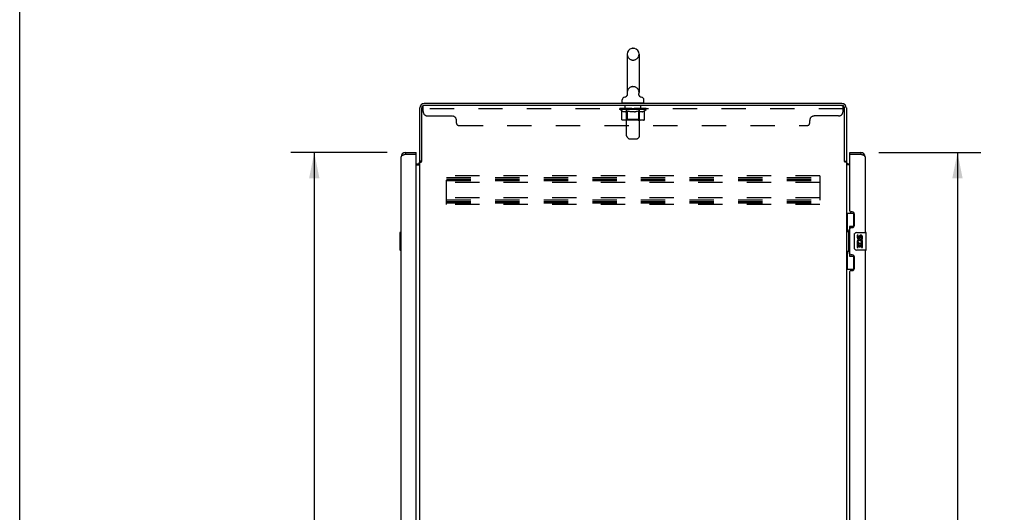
# Model space of a CAD drawing. Header units: inches. Extents: x 0 to 249, y 0 to 161.
# Tile 3 of 20: x 0 to 55, y 76 to 104. Entities that reach past the tile are written whole.
import ezdxf

# ---------------------------------------------------------------- set-up
doc = ezdxf.new("R2010")
doc.units = ezdxf.units.IN
doc.header["$LTSCALE"] = 13.679749
doc.header["$MEASUREMENT"] = 0
doc.linetypes.add('HIDDEN', pattern=[0.2, 0.1, -0.1])
doc.layers.get('0').update_dxf_attribs({"linetype": 'CONTINUOUS'})
for name, color, linetype in [('02___PRT_ALL_AXES', 7, 'CONTINUOUS'), ('DEFAULT_2', 8, 'HIDDEN'), ('DIMENSIONS', 7, 'CONTINUOUS')]:
    doc.layers.add(name, color=color, linetype=linetype)
doc.styles.get("Standard").update_dxf_attribs({"font": 'arial.ttf'})
doc.dimstyles.new('DIMSTYLE_1', dxfattribs={"dimtxt": 1.097306, "dimasz": 1.463075, "dimexe": 0.09, "dimexo": 0.07, "dimgap": 0.0375, "dimtad": 0, "dimtih": 1, "dimtoh": 1, "dimzin": 4, "dimdsep": 46, "dimtxsty": 'Standard', "dimblk": '_FILLED', "dimblk1": '_FILLED', "dimblk2": '_FILLED', "dimcen": 0.09, "dimazin": 1, "dimtfac": 1, "dimtdec": 3, "dimtofl": 0, "dimtmove": 0, "dimatfit": 3, "dimldrblk": '_FILLED', "dimfxl": 1, "dimtolj": 1, "dimtzin": 4, "dimarcsym": 0})

# ---------------------------------------------------------------- blocks, each defined once
blk = doc.blocks.new('_FILLED')
at = {"color": 0, "linetype": 'ByBlock'}
blk.add_solid([(0, 0), (-1, 0.2), (-1, -0.2)], dxfattribs=at)
blk = doc.blocks.new('*D3')
at = {"layer": 'DIMENSIONS', "color": 2, "linetype": 'Continuous'}
for p, q in [((48.351, 96.404), (54.086, 96.404)), ((52.769, 96.404), (52.769, 59.073)), ((52.769, 15.904), (52.769, 53.586)), ((48.351, 15.904), (54.086, 15.904))]:
    blk.add_line(p, q, dxfattribs=at)
at = {"layer": 'DIMENSIONS', "color": 2, "linetype": 'Continuous', "xscale": 1.4630747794, "yscale": 1.4630747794, "zscale": 1.4630747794}
for p, rotation in [((52.769, 96.404), 90), ((52.769, 15.904), 270)]:
    blk.add_blockref('_FILLED', p, dxfattribs=dict(at, rotation=rotation))
at = {"layer": 'DIMENSIONS', "color": 2, "linetype": 'Continuous', "insert": (52.769, 58.524), "char_height": 1.0973, "width": 5.27033, "attachment_point": 2, "line_spacing_factor": 0.9}
blk.add_mtext('80.50\\PFRONT\\PDOOR', dxfattribs=at)
blk = doc.blocks.new('*D7')
at = {"layer": 'DIMENSIONS', "color": 2, "linetype": 'Continuous'}
for p, q in [((20.68, 96.404), (15.258, 96.404)), ((16.575, 96.404), (16.575, 58.943)), ((16.575, 15.904), (16.575, 53.457)), ((20.68, 15.904), (15.258, 15.904))]:
    blk.add_line(p, q, dxfattribs=at)
at = {"layer": 'DIMENSIONS', "color": 2, "linetype": 'Continuous', "xscale": 1.4630747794, "yscale": 1.4630747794, "zscale": 1.4630747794}
for p, rotation in [((16.575, 96.404), 90), ((16.575, 15.904), 270)]:
    blk.add_blockref('_FILLED', p, dxfattribs=dict(at, rotation=rotation))
at = {"layer": 'DIMENSIONS', "color": 2, "linetype": 'Continuous', "insert": (16.575, 58.395), "char_height": 1.0973, "width": 4.59318, "attachment_point": 2, "line_spacing_factor": 0.9}
blk.add_mtext('80.50\\PREAR\\PDOOR', dxfattribs=at)

msp = doc.modelspace()

# ---------------------------------------------------------------- linework, layer by layer
at = {"color": 7, "linetype": 'Continuous'}
for p, q in [((0, 0), (0, 160.938)), ((34.478, 102.266), (34.554, 102.266)), ((34.181, 101.936), (34.181, 99.776)), ((34.85, 101.936), (34.85, 99.776)), ((33.906, 99.204), (33.906, 99.36)), ((33.921, 99.184), (33.921, 99.154)), ((35.111, 99.184), (33.921, 99.184)), ((34.124, 99.554), (34.12, 99.55)), ((34.841, 99.695), (34.842, 99.701)), ((34.841, 99.689), (34.841, 99.695)), ((34.841, 99.683), (34.841, 99.689)), ((34.841, 99.677), (34.841, 99.684)), ((34.841, 99.672), (34.841, 99.678)), ((34.841, 99.666), (34.841, 99.672)), ((34.842, 99.66), (34.841, 99.666)), ((34.842, 99.701), (34.843, 99.707)), ((34.843, 99.707), (34.844, 99.712)), ((34.855, 99.616), (34.853, 99.621)), ((35.111, 99.184), (35.111, 99.154)), ((35.126, 99.204), (35.126, 99.36)), ((21.704, 96.404), (21.704, 96.3)), ((22.312, 96.3), (22.312, 96.404)), ((46.72, 96.3), (46.72, 96.404)), ((47.327, 96.404), (47.327, 96.3)), ((22.312, 96.3), (22.292, 96.3)), ((22.62, 95.914), (22.516, 95.914)), ((46.412, 95.914), (46.516, 95.914)), ((46.74, 96.3), (46.72, 96.3)), ((46.516, 92.979), (46.956, 92.979)), ((46.555, 92.979), (46.555, 91.954)), ((46.92, 92.979), (46.92, 92.199)), ((46.656, 91.984), (46.656, 92.005)), ((46.693, 92.244), (46.693, 90.564)), ((46.92, 92.244), (46.693, 92.244)), ((21.398, 91.889), (21.398, 90.919)), ((21.458, 91.904), (21.413, 91.904)), ((21.444, 91.804), (21.444, 91.004)), ((46.533, 91.954), (46.533, 90.854)), ((46.533, 91.954), (46.656, 91.954)), ((46.656, 90.854), (46.656, 91.954)), ((46.979, 91.004), (46.979, 91.804)), ((47.079, 91.904), (47.619, 91.904)), ((47.634, 90.919), (47.634, 91.889)), ((21.413, 90.904), (21.458, 90.904)), ((47.619, 90.904), (47.079, 90.904)), ((46.533, 90.854), (46.656, 90.854)), ((46.555, 90.854), (46.555, 89.829)), ((46.656, 90.803), (46.656, 90.824)), ((46.693, 90.564), (46.92, 90.564)), ((46.92, 90.609), (46.92, 89.829)), ((46.516, 89.829), (46.956, 89.829))]:
    msp.add_line(p, q, dxfattribs=at)
at = {"color": 3, "linetype": 'Continuous'}
for p, q in [((22.516, 95.901), (22.516, 98.908)), ((22.62, 95.902), (22.62, 98.907)), ((46.269, 99.154), (22.762, 99.154)), ((46.269, 99.05), (22.763, 99.05)), ((46.412, 95.902), (46.412, 98.908)), ((46.516, 98.908), (46.516, 95.901)), ((21.704, 96.404), (22.312, 96.404)), ((46.72, 96.404), (47.327, 96.404)), ((21.458, 16.151), (21.458, 96.158)), ((21.704, 96.3), (21.672, 96.288)), ((21.704, 96.3), (22.292, 96.3)), ((22.312, 16.028), (22.312, 96.28)), ((22.516, 16.447), (22.516, 95.862)), ((22.516, 95.862), (22.59, 95.862)), ((46.425, 95.88), (46.423, 95.884)), ((46.516, 95.862), (46.441, 95.862)), ((46.516, 95.862), (46.516, 16.447)), ((46.72, 93.112), (46.72, 96.28)), ((46.74, 96.3), (47.327, 96.3)), ((47.574, 96.158), (47.574, 91.904)), ((22.312, 95.758), (22.373, 95.758)), ((22.312, 95.706), (22.516, 95.706)), ((46.72, 95.706), (46.516, 95.706)), ((46.658, 95.758), (46.72, 95.758)), ((46.84, 93.052), (46.78, 93.052)), ((46.97, 92.302), (46.97, 92.922)), ((46.72, 90.697), (46.72, 92.112)), ((46.78, 92.172), (46.84, 92.172)), ((47.574, 90.904), (47.574, 68.404)), ((46.84, 90.637), (46.78, 90.637)), ((46.97, 89.887), (46.97, 90.507)), ((46.78, 89.757), (46.84, 89.757)), ((46.72, 69.612), (46.72, 89.697))]:
    msp.add_line(p, q, dxfattribs=at)
at = {"color": 7, "linetype": 'Continuous'}
for points in [[(34.188, 99.712), (34.189, 99.707), (34.189, 99.701), (34.19, 99.695), (34.19, 99.689), (34.191, 99.683), (34.191, 99.678), (34.19, 99.672), (34.19, 99.666), (34.189, 99.66), (34.188, 99.654), (34.187, 99.649), (34.186, 99.643), (34.184, 99.637), (34.183, 99.632), (34.181, 99.626), (34.178, 99.621), (34.176, 99.616), (34.174, 99.61), (34.171, 99.605), (34.168, 99.6), (34.165, 99.595), (34.161, 99.59), (34.158, 99.586), (34.154, 99.581), (34.15, 99.577), (34.147, 99.573), (34.142, 99.568), (34.138, 99.564), (34.134, 99.561), (34.129, 99.557), (34.124, 99.554)], [(34.853, 99.621), (34.851, 99.627), (34.849, 99.632), (34.847, 99.638), (34.845, 99.643), (34.844, 99.649), (34.843, 99.655), (34.842, 99.661)], [(34.853, 99.621), (34.851, 99.626), (34.849, 99.631), (34.847, 99.637), (34.846, 99.643), (34.844, 99.648), (34.843, 99.654), (34.842, 99.66)], [(34.906, 99.554), (34.905, 99.555), (34.901, 99.558), (34.897, 99.561), (34.894, 99.564), (34.89, 99.567), (34.886, 99.571), (34.883, 99.574), (34.879, 99.578), (34.876, 99.582), (34.873, 99.587), (34.869, 99.591), (34.866, 99.596), (34.863, 99.601), (34.86, 99.606), (34.858, 99.611), (34.855, 99.616)], [(34.912, 99.55), (34.908, 99.553), (34.906, 99.554)], [(46.693, 92.22), (46.693, 92.217), (46.693, 92.213), (46.694, 92.209), (46.695, 92.205), (46.697, 92.2), (46.699, 92.195), (46.702, 92.19), (46.705, 92.184), (46.708, 92.177), (46.712, 92.17), (46.716, 92.163), (46.721, 92.155), (46.726, 92.147), (46.729, 92.143)], [(21.443, 91.84), (21.443, 91.835), (21.444, 91.829), (21.444, 91.823), (21.444, 91.817), (21.444, 91.81), (21.444, 91.804)], [(46.979, 91.804), (46.979, 91.81), (46.979, 91.817), (46.98, 91.823), (46.982, 91.829), (46.983, 91.835), (46.985, 91.84)], [(21.444, 91.004), (21.444, 90.998), (21.444, 90.992), (21.444, 90.985), (21.444, 90.979), (21.443, 90.974), (21.443, 90.968)], [(46.985, 90.968), (46.983, 90.974), (46.982, 90.979), (46.98, 90.985), (46.979, 90.992), (46.979, 90.998), (46.979, 91.004)], [(46.729, 90.665), (46.726, 90.662), (46.721, 90.653), (46.716, 90.645), (46.712, 90.638), (46.708, 90.631), (46.705, 90.625), (46.702, 90.619), (46.699, 90.613), (46.697, 90.608), (46.695, 90.603), (46.694, 90.599), (46.693, 90.595), (46.693, 90.591), (46.693, 90.588)]]:
    msp.add_lwpolyline(points, dxfattribs=at)
at = {"color": 3, "linetype": 'Continuous'}
for points in [[(21.672, 96.288), (21.656, 96.282), (21.64, 96.276), (21.625, 96.27), (21.61, 96.264), (21.595, 96.259), (21.581, 96.253), (21.567, 96.247), (21.554, 96.241), (21.542, 96.235), (21.53, 96.229), (21.519, 96.223), (21.509, 96.217), (21.499, 96.211), (21.491, 96.205), (21.483, 96.199), (21.476, 96.193), (21.471, 96.187), (21.466, 96.181), (21.462, 96.175), (21.46, 96.169), (21.458, 96.164), (21.458, 96.158)], [(22.59, 95.862), (22.592, 95.863), (22.594, 95.865), (22.596, 95.866), (22.597, 95.868), (22.599, 95.869), (22.6, 95.871), (22.601, 95.872), (22.602, 95.874), (22.603, 95.875), (22.604, 95.876), (22.605, 95.878), (22.605, 95.879), (22.606, 95.88)], [(22.606, 95.88), (22.608, 95.884), (22.609, 95.886), (22.61, 95.888), (22.611, 95.889), (22.612, 95.891), (22.613, 95.893), (22.614, 95.895), (22.615, 95.896), (22.617, 95.898), (22.618, 95.9), (22.62, 95.902)], [(46.423, 95.884), (46.422, 95.886), (46.421, 95.888), (46.42, 95.889), (46.419, 95.891), (46.418, 95.893), (46.417, 95.895), (46.416, 95.896), (46.415, 95.898), (46.413, 95.9), (46.412, 95.902)], [(46.441, 95.862), (46.439, 95.863), (46.437, 95.865), (46.436, 95.866), (46.434, 95.868), (46.433, 95.869), (46.431, 95.871), (46.43, 95.872), (46.429, 95.874), (46.428, 95.875), (46.427, 95.876), (46.427, 95.878), (46.426, 95.879), (46.425, 95.88)], [(47.574, 96.158), (47.573, 96.164), (47.572, 96.169), (47.569, 96.175), (47.565, 96.181), (47.561, 96.187), (47.555, 96.193), (47.548, 96.199), (47.541, 96.205), (47.532, 96.211), (47.523, 96.217), (47.512, 96.223), (47.501, 96.229), (47.49, 96.235), (47.477, 96.241), (47.464, 96.247), (47.45, 96.253), (47.436, 96.259), (47.421, 96.264), (47.406, 96.27), (47.391, 96.276), (47.375, 96.282), (47.359, 96.288), (47.327, 96.3)]]:
    msp.add_lwpolyline(points, dxfattribs=at)
at = {"color": 7, "linetype": 'Continuous'}
for centre, radius, start, end in [((34.516, 101.936), 0.334, 102.4284, 180), ((34.478, 102.109), 0.157, 90, 102.4284), ((34.554, 102.109), 0.157, 77.5716, 90), ((34.516, 101.936), 0.334, 0, 77.5716), ((34.516, 99.776), 0.334, 180, 191.0697), ((34.516, 99.776), 0.334, 348.9303, 360), ((34.063, 99.36), 0.157, 101.6478, 180), ((33.926, 99.204), 0.02, 180, 263.0769), ((33.979, 99.765), 0.257, 281.6478, 311.9718), ((35.052, 99.765), 0.257, 228.028, 258.3522), ((34.969, 99.36), 0.157, 0, 78.3522), ((35.106, 99.204), 0.02, 276.9231, 360), ((21.704, 96.158), 0.142, 90, 131.3387), ((21.622, 96.014), 0.26, 87.3882, 90), ((47.327, 96.158), 0.142, 48.6613, 90), ((47.41, 96.014), 0.26, 90, 92.5937), ((21.413, 91.889), 0.015, 90, 180), ((21.443, 91.889), 0.015, 0, 90), ((47.079, 91.804), 0.1, 90, 158.7946), ((47.619, 91.889), 0.015, 0, 90), ((21.413, 90.919), 0.015, 180, 270), ((21.443, 90.919), 0.015, 270, 360), ((47.079, 91.004), 0.1, 201.205, 270), ((47.619, 90.919), 0.015, 270, 360)]:
    msp.add_arc(centre, radius, start, end, dxfattribs=at)
at = {"color": 3, "linetype": 'Continuous'}
for centre, radius, start, end in [((22.762, 98.908), 0.246, 90, 180), ((22.763, 98.907), 0.143, 90, 180), ((46.269, 98.908), 0.246, 0, 90), ((46.269, 98.908), 0.142, 0, 90), ((21.704, 96.158), 0.246, 90, 180), ((47.327, 96.158), 0.246, 0, 90), ((22.292, 96.28), 0.02, 0, 90), ((22.373, 95.901), 0.142, 270, 360), ((46.658, 95.901), 0.142, 180, 270), ((46.74, 96.28), 0.02, 90, 180), ((46.78, 93.112), 0.06, 180, 270), ((46.84, 92.922), 0.13, 0, 90), ((46.78, 92.112), 0.06, 90, 180), ((46.84, 92.302), 0.13, 270, 360), ((46.78, 90.697), 0.06, 180, 270), ((46.84, 90.507), 0.13, 0, 90), ((46.78, 89.697), 0.06, 90, 180), ((46.84, 89.887), 0.13, 270, 360)]:
    msp.add_arc(centre, radius, start, end, dxfattribs=at)
at = {"color": 7, "linetype": 'Continuous'}
for centre, start_param, end_param in [((46.76, 91.995), 0.699287, 1.51401), ((46.76, 91.995), -4.655602, -3.84088), ((46.76, 90.814), 0.699287, 1.51401), ((46.76, 90.814), -4.655602, -3.84088)]:
    msp.add_ellipse(centre, major_axis=(0, 0.18), ratio=0.579493, start_param=start_param, end_param=end_param, dxfattribs=at)
at = {"layer": '02___PRT_ALL_AXES', "color": 8, "linetype": 'HIDDEN'}
for p, q in [((34.078, 98.863), (34.078, 99.05)), ((34.953, 99.05), (34.078, 99.05)), ((34.953, 98.863), (34.078, 98.863)), ((34.953, 98.863), (34.953, 99.05))]:
    msp.add_line(p, q, dxfattribs=at)
at = {"layer": '02___PRT_ALL_AXES', "color": 7, "linetype": 'Continuous'}
for p, q in [((47.116, 91.75), (47.116, 91.614)), ((47.179, 91.75), (47.116, 91.75)), ((47.179, 91.614), (47.179, 91.75)), ((47.244, 91.676), (47.244, 91.607)), ((47.305, 91.614), (47.305, 91.656)), ((47.368, 91.656), (47.368, 91.519)), ((47.368, 91.519), (47.431, 91.519)), ((47.431, 91.519), (47.431, 91.656)), ((47.116, 91.289), (47.116, 91.058)), ((47.134, 91.289), (47.116, 91.289)), ((47.116, 91.058), (47.179, 91.058)), ((47.169, 91.289), (47.196, 91.308)), ((47.169, 91.289), (47.431, 91.289)), ((47.179, 91.058), (47.179, 91.226)), ((47.179, 91.226), (47.244, 91.226)), ((47.244, 91.226), (47.244, 91.09)), ((47.244, 91.09), (47.305, 91.09)), ((47.305, 91.09), (47.305, 91.226)), ((47.305, 91.226), (47.368, 91.226)), ((47.36, 91.325), (47.418, 91.3)), ((47.368, 91.226), (47.368, 91.058)), ((47.368, 91.058), (47.431, 91.058)), ((47.431, 91.058), (47.431, 91.289))]:
    msp.add_line(p, q, dxfattribs=at)
for centre, radius, start, end in [((47.211, 91.614), 0.0943, 180, 360), ((47.273, 91.362), 0.157, 336.5966, 161.8791), ((47.211, 91.614), 0.0314, 180, 261.2295), ((47.273, 91.362), 0.0943, 336.5966, 215.1122), ((47.21, 91.618), 0.0362, 263.4285, 341.7628), ((47.336, 91.656), 0.0943, 68.6999, 167.4338), ((47.336, 91.656), 0.0314, 0, 180.0485), ((47.336, 91.656), 0.0943, 0, 68.6704), ((47.27, 91.362), 0.154, 161.4199, 206.1963), ((47.273, 91.362), 0.157, 205.737, 207.8532)]:
    msp.add_arc(centre, radius, start, end, dxfattribs=at)
at = {"layer": 'DEFAULT_2', "color": 8, "linetype": 'HIDDEN'}
for p, q in [((34.478, 101.606), (34.554, 101.606)), ((34.478, 100.106), (34.554, 100.106)), ((34.141, 99.184), (34.141, 99.154)), ((34.891, 99.184), (34.891, 99.154)), ((22.703, 98.705), (22.703, 99.05)), ((22.763, 99.05), (22.703, 99.05)), ((46.328, 98.863), (22.703, 98.863)), ((33.772, 98.815), (33.772, 98.87)), ((33.88, 98.74), (33.772, 98.815)), ((35.259, 98.815), (33.772, 98.815)), ((33.783, 98.862), (33.783, 98.87)), ((33.794, 98.858), (33.794, 98.862)), ((33.794, 98.858), (35.237, 98.858)), ((33.804, 98.858), (33.804, 98.862)), ((33.806, 98.858), (33.806, 98.862)), ((33.817, 98.862), (33.817, 98.87)), ((33.836, 98.858), (33.836, 98.862)), ((33.839, 98.858), (33.839, 98.862)), ((33.872, 98.862), (33.872, 98.87)), ((33.88, 98.26), (33.88, 98.74)), ((33.88, 98.74), (33.9, 98.727)), ((33.889, 98.858), (33.889, 98.862)), ((33.892, 98.858), (33.892, 98.862)), ((34.129, 98.862), (33.9, 98.862)), ((33.92, 98.715), (33.9, 98.727)), ((33.939, 98.705), (33.919, 98.715)), ((33.958, 98.697), (33.939, 98.705)), ((33.946, 98.862), (33.946, 98.87)), ((33.947, 98.858), (33.947, 98.862)), ((33.948, 98.858), (33.948, 98.862)), ((33.951, 98.858), (33.951, 98.862)), ((33.977, 98.69), (33.958, 98.697)), ((33.961, 98.858), (33.961, 98.862)), ((33.961, 98.858), (33.961, 98.862)), ((33.965, 98.858), (33.965, 98.862)), ((33.968, 98.858), (33.968, 98.863)), ((33.972, 98.858), (33.972, 98.862)), ((33.996, 98.685), (33.977, 98.69)), ((33.991, 98.858), (33.991, 98.862)), ((34.082, 98.685), (33.996, 98.685)), ((34.009, 98.858), (34.009, 98.862)), ((34.012, 98.858), (34.012, 98.865)), ((34.038, 98.862), (34.038, 98.87)), ((34.038, 98.858), (34.038, 98.862)), ((34.049, 98.858), (34.049, 98.862)), ((34.054, 98.858), (34.054, 98.862)), ((34.062, 98.858), (34.062, 98.862)), ((34.078, 98.858), (34.078, 98.867)), ((34.082, 98.685), (34.101, 98.69)), ((34.099, 98.858), (34.099, 98.862)), ((34.101, 98.858), (34.101, 98.862)), ((34.12, 98.697), (34.101, 98.69)), ((34.139, 98.705), (34.12, 98.697)), ((34.129, 98.858), (34.129, 98.862)), ((34.158, 98.715), (34.139, 98.705)), ((34.207, 98.862), (34.141, 98.862)), ((34.144, 98.862), (34.144, 98.87)), ((34.15, 98.263), (34.15, 98.812)), ((34.151, 97.339), (34.151, 99.154)), ((34.152, 98.858), (34.152, 98.862)), ((34.158, 98.858), (34.158, 98.862)), ((34.178, 98.727), (34.158, 98.715)), ((34.164, 98.858), (34.164, 98.868)), ((34.172, 98.858), (34.172, 98.862)), ((34.198, 98.74), (34.178, 98.727)), ((34.183, 98.858), (34.183, 98.862)), ((34.198, 98.26), (34.198, 98.74)), ((34.198, 98.74), (34.238, 98.727)), ((34.207, 98.858), (34.207, 98.862)), ((34.295, 98.862), (34.232, 98.862)), ((34.277, 98.715), (34.237, 98.727)), ((34.256, 98.858), (34.256, 98.862)), ((34.261, 98.862), (34.261, 98.87)), ((34.266, 98.858), (34.266, 98.862)), ((34.268, 98.858), (34.268, 98.869)), ((34.272, 98.858), (34.272, 98.862)), ((34.316, 98.705), (34.277, 98.715)), ((34.281, 98.858), (34.281, 98.862)), ((34.295, 98.858), (34.295, 98.862)), ((34.354, 98.697), (34.315, 98.705)), ((34.389, 98.862), (34.332, 98.862)), ((34.348, 98.858), (34.348, 98.862)), ((34.392, 98.69), (34.354, 98.697)), ((34.381, 98.862), (34.516, 98.87)), ((34.387, 98.862), (34.387, 98.87)), ((34.387, 98.862), (34.387, 98.87)), ((34.387, 98.87), (34.387, 98.87)), ((34.387, 98.858), (34.387, 98.862)), ((34.389, 98.858), (34.389, 98.862)), ((34.392, 98.858), (34.392, 98.863)), ((34.43, 98.685), (34.392, 98.69)), ((34.394, 98.858), (34.394, 98.862)), ((34.601, 98.685), (34.43, 98.685)), ((34.487, 98.862), (34.437, 98.862)), ((34.445, 98.858), (34.445, 98.862)), ((34.487, 98.858), (34.487, 98.862)), ((34.513, 98.863), (34.512, 98.862)), ((34.512, 98.858), (34.512, 98.862)), ((34.513, 98.858), (34.513, 98.862)), ((34.516, 98.862), (34.516, 98.87)), ((34.516, 98.87), (34.65, 98.862)), ((34.519, 98.863), (34.519, 98.862)), ((34.519, 98.858), (34.519, 98.862)), ((34.519, 98.858), (34.519, 98.862)), ((34.544, 98.858), (34.544, 98.862)), ((34.544, 98.862), (34.595, 98.862)), ((34.587, 98.858), (34.587, 98.862)), ((34.601, 98.685), (34.639, 98.69)), ((34.638, 98.858), (34.638, 98.862)), ((34.639, 98.858), (34.639, 98.863)), ((34.678, 98.697), (34.639, 98.69)), ((34.642, 98.858), (34.642, 98.862)), ((34.642, 98.862), (34.7, 98.862)), ((34.644, 98.862), (34.644, 98.87)), ((34.644, 98.87), (34.645, 98.87)), ((34.644, 98.858), (34.644, 98.862)), ((34.645, 98.862), (34.645, 98.87)), ((34.716, 98.705), (34.677, 98.697)), ((34.683, 98.858), (34.683, 98.862)), ((34.755, 98.715), (34.715, 98.705)), ((34.736, 98.858), (34.736, 98.862)), ((34.736, 98.862), (34.799, 98.862)), ((34.75, 98.858), (34.75, 98.862)), ((34.794, 98.727), (34.754, 98.715)), ((34.759, 98.858), (34.759, 98.862)), ((34.763, 98.858), (34.763, 98.869)), ((34.766, 98.858), (34.766, 98.862)), ((34.77, 98.862), (34.77, 98.87)), ((34.775, 98.858), (34.775, 98.862)), ((34.833, 98.74), (34.793, 98.727)), ((34.824, 98.858), (34.824, 98.862)), ((34.824, 98.862), (34.89, 98.862)), ((34.833, 98.26), (34.833, 98.74)), ((34.833, 98.74), (34.854, 98.727)), ((34.848, 98.858), (34.848, 98.862)), ((34.873, 98.715), (34.853, 98.727)), ((34.859, 98.858), (34.859, 98.862)), ((34.867, 98.858), (34.867, 98.868)), ((34.893, 98.705), (34.873, 98.715)), ((34.874, 98.858), (34.874, 98.862)), ((34.879, 98.858), (34.879, 98.862)), ((34.881, 97.339), (34.881, 99.154)), ((34.882, 98.263), (34.882, 98.812)), ((34.887, 98.862), (34.887, 98.87)), ((34.912, 98.697), (34.892, 98.705)), ((34.902, 98.858), (34.902, 98.862)), ((34.902, 98.862), (35.259, 98.862)), ((34.931, 98.69), (34.911, 98.697)), ((34.93, 98.858), (34.93, 98.862)), ((34.95, 98.685), (34.93, 98.69)), ((34.933, 98.858), (34.933, 98.862)), ((35.035, 98.685), (34.95, 98.685)), ((34.953, 98.858), (34.953, 98.867)), ((34.969, 98.858), (34.969, 98.862)), ((34.977, 98.858), (34.977, 98.862)), ((34.982, 98.858), (34.982, 98.862)), ((34.994, 98.862), (34.994, 98.87)), ((34.994, 98.858), (34.994, 98.862)), ((35.019, 98.858), (35.019, 98.865)), ((35.022, 98.858), (35.022, 98.862)), ((35.035, 98.685), (35.054, 98.69)), ((35.04, 98.858), (35.04, 98.862)), ((35.073, 98.697), (35.054, 98.69)), ((35.059, 98.858), (35.059, 98.862)), ((35.063, 98.858), (35.063, 98.863)), ((35.066, 98.858), (35.066, 98.862)), ((35.07, 98.858), (35.07, 98.862)), ((35.071, 98.858), (35.071, 98.862)), ((35.093, 98.705), (35.073, 98.697)), ((35.08, 98.858), (35.08, 98.862)), ((35.083, 98.858), (35.083, 98.862)), ((35.084, 98.858), (35.084, 98.862)), ((35.085, 98.862), (35.085, 98.87)), ((35.112, 98.715), (35.092, 98.705)), ((35.131, 98.727), (35.112, 98.715)), ((35.118, 98.866), (35.258, 98.868)), ((35.118, 98.862), (35.118, 98.866)), ((35.151, 98.74), (35.131, 98.727)), ((35.139, 98.858), (35.139, 98.862)), ((35.142, 98.858), (35.142, 98.862)), ((35.151, 98.74), (35.259, 98.815)), ((35.151, 98.26), (35.151, 98.74)), ((35.16, 98.862), (35.16, 98.87)), ((35.193, 98.858), (35.193, 98.862)), ((35.195, 98.858), (35.195, 98.862)), ((35.214, 98.862), (35.214, 98.87)), ((35.226, 98.858), (35.226, 98.862)), ((35.227, 98.858), (35.227, 98.862)), ((35.237, 98.858), (35.237, 98.862)), ((35.248, 98.862), (35.248, 98.87)), ((35.258, 98.862), (35.258, 98.868)), ((35.259, 98.815), (35.259, 98.862)), ((46.269, 99.05), (46.328, 99.05)), ((46.328, 98.705), (46.328, 99.05)), ((22.953, 98.455), (24.328, 98.455)), ((24.578, 98.05), (24.578, 98.205)), ((35.101, 98.217), (33.93, 98.217)), ((34.15, 98.263), (34.103, 98.217)), ((34.882, 98.263), (34.15, 98.263)), ((34.211, 98.222), (34.208, 98.225)), ((34.217, 98.218), (34.214, 98.22)), ((34.22, 98.217), (34.217, 98.218)), ((34.223, 98.217), (34.22, 98.217)), ((34.882, 98.263), (34.928, 98.217)), ((44.453, 98.05), (44.453, 98.205)), ((46.078, 98.455), (44.703, 98.455)), ((24.703, 97.925), (44.328, 97.925)), ((34.251, 97.196), (34.18, 97.268)), ((34.322, 97.167), (34.709, 97.167)), ((34.78, 97.196), (34.851, 97.268)), ((24.016, 93.467), (24.016, 95.092)), ((45.016, 95.092), (24.016, 95.092)), ((24.016, 94.988), (45.016, 94.988)), ((24.016, 94.898), (45.016, 94.898)), ((24.016, 94.821), (45.016, 94.821)), ((45.016, 95.092), (45.016, 93.467)), ((45.016, 94.717), (24.016, 94.717)), ((45.016, 93.842), (24.016, 93.842)), ((24.016, 93.738), (45.016, 93.738)), ((24.016, 93.648), (45.016, 93.648)), ((24.016, 93.571), (45.016, 93.571)), ((45.016, 93.467), (24.016, 93.467))]:
    msp.add_line(p, q, dxfattribs=at)
for points in [[(33.93, 98.217), (33.924, 98.217), (33.918, 98.218), (33.912, 98.22), (33.906, 98.222), (33.901, 98.225), (33.896, 98.228), (33.892, 98.233), (33.888, 98.237), (33.884, 98.242), (33.882, 98.248), (33.881, 98.254), (33.88, 98.26)], [(34.199, 98.248), (34.198, 98.254), (34.198, 98.26)], [(34.2, 98.242), (34.199, 98.248), (34.198, 98.254), (34.198, 98.26)], [(34.214, 98.22), (34.211, 98.222), (34.208, 98.225), (34.206, 98.228), (34.204, 98.233), (34.202, 98.237), (34.2, 98.242)], [(34.206, 98.228), (34.204, 98.233), (34.202, 98.237)], [(34.808, 98.217), (34.811, 98.217), (34.814, 98.218), (34.817, 98.22), (34.82, 98.222), (34.823, 98.225), (34.825, 98.228), (34.828, 98.233), (34.83, 98.237), (34.831, 98.242), (34.832, 98.248), (34.833, 98.254), (34.833, 98.26)], [(35.101, 98.217), (35.107, 98.217), (35.113, 98.218), (35.119, 98.22), (35.125, 98.222), (35.13, 98.225), (35.135, 98.228), (35.14, 98.233), (35.144, 98.237), (35.147, 98.242), (35.149, 98.248), (35.151, 98.254), (35.151, 98.26)]]:
    msp.add_lwpolyline(points, dxfattribs=at)
for centre, radius, start, end in [((34.516, 101.936), 0.334, 180, 257.5716), ((34.478, 101.763), 0.157, 257.5716, 270), ((34.554, 101.763), 0.157, 270, 282.4284), ((34.516, 101.936), 0.334, 282.4284, 360), ((34.516, 99.776), 0.334, 102.4284, 180), ((34.478, 99.949), 0.157, 90, 102.4284), ((34.554, 99.949), 0.157, 77.5716, 90), ((34.516, 99.776), 0.334, 0, 77.5716), ((33.926, 99.204), 0.02, 263.0769, 270), ((34.121, 99.154), 0.03, 0, 90), ((34.911, 99.154), 0.03, 90, 180), ((35.106, 99.204), 0.02, 270, 276.9231), ((22.953, 98.705), 0.25, 180, 270), ((34.103, 98.812), 0.0466, 0, 90), ((34.928, 98.812), 0.0466, 90, 180), ((46.078, 98.705), 0.25, 270, 360), ((24.328, 98.205), 0.25, 0, 90), ((44.703, 98.205), 0.25, 90, 180), ((24.703, 98.05), 0.125, 180, 270), ((44.328, 98.05), 0.125, 270, 360), ((34.251, 97.339), 0.1, 180, 225), ((34.322, 97.267), 0.1, 225, 270), ((34.709, 97.267), 0.1, 270, 315), ((34.781, 97.339), 0.1, 315, 360)]:
    msp.add_arc(centre, radius, start, end, dxfattribs=at)
for centre, major_axis, ratio, start_param, end_param in [((34.516, 98.87), (0.743, 0.008), 0.059247, 2.966439, 3.140971), ((33.749, 98.856), (0.232, 0), 0.060167, 0.426548, 1.470503), ((34.516, 98.87), (0.744, 0), 0.060167, 3.141593, 3.316126), ((33.749, 98.848), (0.232, 0.002), 0.059247, 1.374323, 1.469882), ((34.516, 98.87), (0.743, 0.015), 0.056515, 2.79136, 2.965893), ((33.801, 98.856), (0.232, -0.002), 0.059247, 0.601702, 1.645657), ((33.721, 98.856), (0.232, 0.002), 0.059247, 0.251393, 1.295349), ((34.516, 98.87), (0.743, -0.008), 0.059247, -2.966439, -2.791906), ((33.801, 98.848), (0.232, 0), 0.060167, 1.549477, 1.645036), ((33.721, 98.848), (0.232, 0.005), 0.056515, 1.199244, 1.294804), ((33.805, 98.851), (0.192, 0.002), 0.059247, 1.051627, 1.625044), ((33.781, 98.851), (0.192, 0.004), 0.056515, 0.876548, 1.449966), ((33.849, 98.851), (0.192, 0), 0.060167, 1.226781, 1.800198), ((34.516, 98.87), (0.743, 0.022), 0.052059, 2.616423, 2.790956), ((33.874, 98.856), (0.232, -0.005), 0.056515, 0.77678, 1.820736), ((33.716, 98.856), (0.232, 0.005), 0.056515, 0.076315, 1.120271), ((34.516, 98.87), (0.743, -0.015), 0.056515, -2.79136, -2.616827), ((33.874, 98.848), (0.232, -0.002), 0.059247, 1.724631, 1.82019), ((33.716, 98.848), (0.232, 0.007), 0.052059, 1.024308, 1.119867), ((33.781, 98.851), (0.192, 0.006), 0.052059, 0.701611, 1.275029), ((33.914, 98.851), (0.192, -0.002), 0.059247, 1.401935, 1.975352), ((34.516, 98.87), (0.743, 0.029), 0.046022, 2.441677, 2.61621), ((33.967, 98.856), (0.232, -0.007), 0.052059, 0.951717, 1.995673), ((33.736, 98.856), (0.232, 0.007), 0.052059, -0.098622, 0.945334), ((34.516, 98.87), (0.743, -0.022), 0.052059, -2.616423, -2.441891), ((33.967, 98.848), (0.232, -0.005), 0.056515, 1.899709, 1.995269), ((33.736, 98.848), (0.232, 0.009), 0.046022, 0.849561, 0.945121), ((33.802, 98.851), (0.192, 0.007), 0.046022, 0.526865, 1.100283), ((33.997, 98.851), (0.192, -0.004), 0.056515, 1.577013, 2.150431), ((34.516, 98.87), (0.743, 0.034), 0.038593, 2.267147, 2.44168), ((34.077, 98.856), (0.232, -0.009), 0.046022, 1.126463, 2.170419), ((33.78, 98.856), (0.232, 0.009), 0.046022, -0.273368, 0.770588), ((34.516, 98.87), (0.743, -0.029), 0.046022, -2.441677, -2.267144), ((34.077, 98.848), (0.232, -0.007), 0.052059, 2.074646, 2.170205), ((33.78, 98.848), (0.232, 0.011), 0.038593, 0.675031, 0.77059), ((33.845, 98.851), (0.192, 0.009), 0.038593, 0.352335, 0.925752), ((34.096, 98.851), (0.192, -0.006), 0.052059, 1.75195, 2.325367), ((34.2, 98.856), (0.232, -0.011), 0.038593, 1.300994, 2.344949), ((34.516, 98.87), (0.743, 0.039), 0.030002, 2.09283, 2.267363), ((33.846, 98.856), (0.232, 0.011), 0.038593, -0.447899, 0.596057), ((34.516, 98.87), (0.743, -0.034), 0.038593, -2.267147, -2.092614), ((34.2, 98.848), (0.232, -0.009), 0.046022, 2.249392, 2.344952), ((33.846, 98.848), (0.232, 0.012), 0.030002, 0.500714, 0.596274), ((33.909, 98.851), (0.192, 0.01), 0.030002, 0.178018, 0.751436), ((34.208, 98.851), (0.192, -0.007), 0.046022, 1.926696, 2.500114), ((33.933, 98.856), (0.232, 0.012), 0.030002, -0.622215, 0.421741), ((34.332, 98.856), (0.232, -0.012), 0.030002, 1.47531, 2.519266), ((34.516, 98.87), (0.743, 0.042), 0.020513, 1.918702, 2.093235), ((34.516, 98.87), (0.743, -0.039), 0.030002, -2.09283, -1.918297), ((34.332, 98.848), (0.232, -0.011), 0.038593, 2.423923, 2.519482), ((33.933, 98.848), (0.232, 0.013), 0.020513, 0.326586, 0.422146), ((33.991, 98.851), (0.192, 0.011), 0.020513, 0.00389, 0.577307), ((34.329, 98.851), (0.192, -0.009), 0.038593, 2.101227, 2.674644), ((34.037, 98.856), (0.232, 0.013), 0.020513, -0.796343, 0.247613), ((34.47, 98.856), (0.232, -0.013), 0.020513, 1.649438, 2.693394), ((34.516, 98.87), (0.743, 0.044), 0.010411, 1.744712, 1.919245), ((34.516, 98.87), (0.743, -0.042), 0.020513, -1.918702, -1.744169), ((34.47, 98.848), (0.232, -0.012), 0.030002, 2.598239, 2.693799), ((34.037, 98.848), (0.232, 0.014), 0.010411, 0.152596, 0.248156), ((34.089, 98.851), (0.192, 0.011), 0.010411, 6.113086, 6.686503), ((34.456, 98.851), (0.192, -0.01), 0.030002, 2.275543, 2.848961), ((34.155, 98.856), (0.232, 0.014), 0.010411, -0.970333, -0.000837), ((34.61, 98.856), (0.232, -0.014), 0.010411, 1.823428, 2.867384), ((34.516, 98.87), (0.743, -0.044), 0.010411, -1.744712, -1.570179), ((34.61, 98.848), (0.232, -0.013), 0.020513, 2.772368, 2.867927), ((34.584, 98.851), (0.192, -0.011), 0.020513, 2.449671, 3.023089), ((34.422, 98.856), (0.232, 0.014), 0.010411, 0.274209, 1.318165), ((34.32, 98.851), (0.192, 0.011), 0.010411, -0.000452, 0.517932), ((34.285, 98.848), (0.232, 0.014), 0.010411, 0.099676, 0.195236), ((34.516, 98.87), (0.743, 0.044), 0.010411, -1.571413, -1.39688), ((34.746, 98.848), (0.232, -0.014), 0.010411, 2.946357, 3.041917), ((34.711, 98.851), (0.192, -0.011), 0.010411, 2.623661, 3.142044), ((34.561, 98.856), (0.232, 0.013), 0.020513, 0.448199, 1.492154), ((34.447, 98.851), (0.192, 0.011), 0.020513, 0.118504, 0.691921), ((34.422, 98.848), (0.232, 0.013), 0.020513, 0.273666, 0.369225), ((34.876, 98.856), (0.232, -0.014), 0.010411, -3.140756, -2.17126), ((34.516, 98.87), (0.743, 0.042), 0.020513, -1.397424, -1.222891), ((34.516, 98.87), (0.743, -0.044), 0.010411, 1.222347, 1.39688), ((34.699, 98.856), (0.232, 0.012), 0.030002, 0.622327, 1.666283), ((34.575, 98.851), (0.192, 0.01), 0.030002, 0.292632, 0.86605), ((34.942, 98.851), (0.192, -0.011), 0.010411, 2.738275, 3.311692), ((34.995, 98.856), (0.232, -0.013), 0.020513, 2.89398, 3.937936), ((34.561, 98.848), (0.232, 0.012), 0.030002, 0.447794, 0.543354), ((34.995, 98.848), (0.232, -0.014), 0.010411, 2.893437, 2.988996), ((34.516, 98.87), (0.743, 0.039), 0.030002, -1.223295, -1.048762), ((34.516, 98.87), (0.743, -0.042), 0.020513, 1.048358, 1.222891), ((34.832, 98.856), (0.232, 0.011), 0.038593, 0.796643, 1.840599), ((34.702, 98.851), (0.192, 0.009), 0.038593, 0.466948, 1.040366), ((35.04, 98.851), (0.192, -0.011), 0.020513, 2.564285, 3.137703), ((35.099, 98.856), (0.232, -0.012), 0.030002, 2.719852, 3.763807), ((34.955, 98.856), (0.232, 0.009), 0.046022, 0.971174, 2.01513), ((34.699, 98.848), (0.232, 0.011), 0.038593, 0.62211, 0.71767), ((35.099, 98.848), (0.232, -0.013), 0.020513, 2.719447, 2.815007), ((34.516, 98.87), (0.743, 0.034), 0.038593, -1.048979, -0.874446), ((34.516, 98.87), (0.743, -0.039), 0.030002, 0.874229, 1.048762), ((34.823, 98.851), (0.192, 0.007), 0.046022, 0.641479, 1.214897), ((35.064, 98.856), (0.232, 0.007), 0.052059, 1.14592, 2.189876), ((35.122, 98.851), (0.192, -0.01), 0.030002, 2.390157, 2.963574), ((35.185, 98.856), (0.232, -0.011), 0.038593, 2.545535, 3.589491), ((34.935, 98.851), (0.192, 0.006), 0.052059, 0.816225, 1.389643), ((34.832, 98.848), (0.232, 0.009), 0.046022, 0.796641, 0.892201), ((35.185, 98.848), (0.232, -0.012), 0.030002, 2.545319, 2.640878), ((35.157, 98.856), (0.232, 0.005), 0.056515, 1.320857, 2.364813), ((34.516, 98.87), (0.743, 0.029), 0.046022, -0.874448, -0.699915), ((34.516, 98.87), (0.743, -0.034), 0.038593, 0.699913, 0.874446), ((35.251, 98.856), (0.232, -0.009), 0.046022, 2.371005, 3.41496), ((35.186, 98.851), (0.192, -0.009), 0.038593, 2.21584, 2.789258), ((35.034, 98.851), (0.192, 0.004), 0.056515, 0.991162, 1.564579), ((35.231, 98.856), (0.232, 0.002), 0.059247, 1.495935, 2.539891), ((35.295, 98.856), (0.232, -0.007), 0.052059, 2.196258, 3.240214), ((35.229, 98.851), (0.192, -0.007), 0.046022, 2.04131, 2.614727), ((34.955, 98.848), (0.232, 0.007), 0.052059, 0.971387, 1.066947), ((35.282, 98.856), (0.232, 0), 0.060167, 2.360678, 2.715045), ((35.251, 98.848), (0.232, -0.011), 0.038593, 2.371002, 2.466562), ((35.315, 98.856), (0.232, -0.005), 0.056515, 2.021322, 3.065278), ((34.516, 98.87), (0.743, 0.022), 0.052059, -0.699702, -0.525169), ((34.516, 98.87), (0.743, -0.029), 0.046022, 0.525382, 0.699915), ((35.117, 98.851), (0.192, 0.002), 0.059247, 1.16624, 1.739658), ((35.311, 98.856), (0.232, -0.002), 0.059247, 1.846243, 2.890199), ((35.251, 98.851), (0.192, -0.006), 0.052059, 1.866564, 2.439981), ((35.182, 98.851), (0.192, 0), 0.060167, 1.341394, 1.914812), ((35.25, 98.851), (0.192, -0.004), 0.056515, 1.691627, 2.265045), ((35.227, 98.851), (0.192, -0.002), 0.059247, 1.516549, 2.089966), ((35.064, 98.848), (0.232, 0.005), 0.056515, 1.146324, 1.241883), ((35.295, 98.848), (0.232, -0.009), 0.046022, 2.196472, 2.292031), ((34.516, 98.87), (0.743, 0.015), 0.056515, -0.524765, -0.350233), ((34.516, 98.87), (0.743, -0.022), 0.052059, 0.350636, 0.525169), ((35.282, 98.848), (0.232, -0.002), 0.059247, 1.76727, 1.979233), ((35.157, 98.848), (0.232, 0.002), 0.059247, 1.321402, 1.416962), ((35.315, 98.848), (0.232, -0.007), 0.052059, 2.021726, 2.117285), ((34.516, 98.87), (0.743, 0.008), 0.059247, -0.349687, -0.175154), ((34.516, 98.87), (0.743, -0.015), 0.056515, 0.1757, 0.350233), ((35.231, 98.848), (0.232, 0), 0.060167, 1.496556, 1.592116), ((35.311, 98.848), (0.232, -0.005), 0.056515, 1.846789, 1.942348), ((34.516, 98.87), (0.743, -0.008), 0.059247, 6.276097, 6.458339), ((34.516, 98.87), (0.744, 0), 0.060167, -0.174533, -0.057527)]:
    msp.add_ellipse(centre, major_axis=major_axis, ratio=ratio, start_param=start_param, end_param=end_param, dxfattribs=at)

# ---------------------------------------------------------------- dimensions: what is measured, and where the dimension line sits
at = {"layer": 'DIMENSIONS', "color": 2, "linetype": 'Continuous'}
for base, p1, p2, text, picture, middle in [((16.575, 96.404), (20.75, 15.904), (20.75, 96.404), '<>\\PREAR\\PDOOR', '*D7', (16.575, 56.2)), ((52.769, 96.404), (48.281, 15.904), (48.281, 96.404), '<>\\PFRONT\\PDOOR', '*D3', (52.769, 56.329))]:
    dim = msp.add_linear_dim(base=base, p1=p1, p2=p2, angle=90, text=text, dimstyle='DIMSTYLE_1', dxfattribs=at)
    dim.commit()
    dim.dimension.update_dxf_attribs({"geometry": picture, "text_midpoint": middle, "dimtype": 160})

doc.saveas('drawing.dxf')
